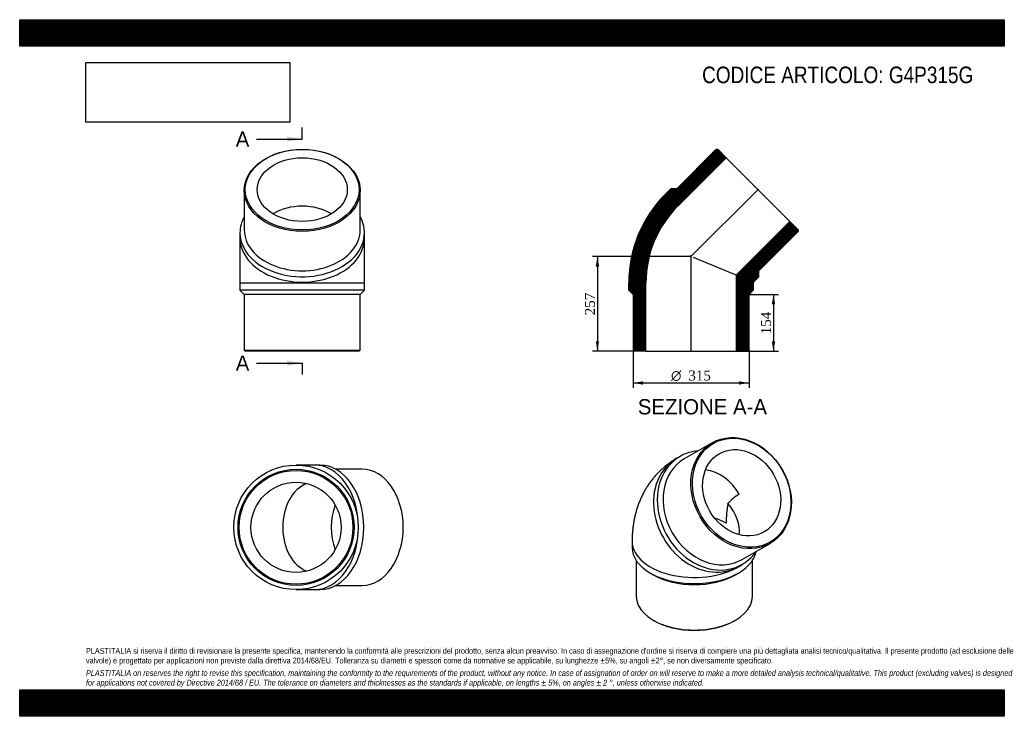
# Model space of a CAD drawing. Header units: millimetres. Extents: x 0 to 2673, y 0 to 1890.
import ezdxf
from ezdxf.enums import TextEntityAlignment as Align
from ezdxf.lldxf.tags import DXFTag

# ---------------------------------------------------------------- set-up
doc = ezdxf.new("R2010")
doc.units = ezdxf.units.MM
doc.header["$LTSCALE"] = 9
for name, color, linetype in [('Default', 7, 'Continuous'), ('DV4_Default', 7, 'Continuous'), ('G4P315G', 7, 'Continuous')]:
    doc.layers.add(name, color=color, linetype=linetype)
doc.styles.add('SEACAD_Solid_Edge_ANSI', font='seans.ttf')
doc.styles.add('SEACAD_Solid_Edge_ANSI1_Symbols', font='semeca1.ttf')
doc.styles.add('SEACAD_Times_New_Roman', font='times.ttf')
tags = doc.linetypes.add('CENTER2', pattern=[28.575, 19.05, -3.175, 3.175, -3.175]).pattern_tags.tags
tags[10:11] = [DXFTag(74, 4), DXFTag(75, 0), DXFTag(340, '0'), DXFTag(46, 0.0), DXFTag(50, 0.0), DXFTag(44, 0.0), DXFTag(45, 0.0)]
tags[8:9] = [DXFTag(74, 4), DXFTag(75, 0), DXFTag(340, '0'), DXFTag(46, 0.0), DXFTag(50, 0.0), DXFTag(44, 0.0), DXFTag(45, 0.0)]
tags[6:7] = [DXFTag(74, 4), DXFTag(75, 0), DXFTag(340, '0'), DXFTag(46, 0.0), DXFTag(50, 0.0), DXFTag(44, 0.0), DXFTag(45, 0.0)]
tags[4:5] = [DXFTag(74, 4), DXFTag(75, 0), DXFTag(340, '0'), DXFTag(46, 0.0), DXFTag(50, 0.0), DXFTag(44, 0.0), DXFTag(45, 0.0)]
doc.dimstyles.new('ANSImm', dxfattribs={"dimtxt": 27, "dimasz": 27, "dimexe": 13.5, "dimexo": 0, "dimgap": 6.75, "dimtad": 1, "dimdsep": 46, "dimtxsty": 'SEACAD_Times_New_Roman', "dimblk1": '_SE_FILLED', "dimblk2": '_SE_FILLED', "dimsah": 1, "dimcen": 13.5, "dimazin": 0, "dimtfac": 0.85, "dimtdec": 3, "dimtofl": 0, "dimtmove": 0, "dimatfit": 3, "dimfxl": 1, "dimarcsym": 0})
picture_1 = doc.add_image_def('image1.jpg', size_in_pixel=(4302, 1260))

# ---------------------------------------------------------------- blocks, each defined once
blk = doc.blocks.new('SE')
at = {"layer": 'G4P315G', "color": 7, "linetype": 'Continuous'}
for p, q in [((1879.7, 742), (1804.2, 698.4)), ((1792.7, 705.1), (1782.5, 699.1)), ((1662.5, 474.3), (1662.5, 457.6)), ((1961.7, 425.6), (2037.2, 469.2)), ((1674, 422.2), (1674, 324.9)), ((1951.5, 406.4), (1961.7, 412.3)), ((1989, 324.9), (1989, 422.2)), ((1712, 388.6), (1720.1, 383.9)), ((1942.9, 383.9), (1951, 388.6)), ((1720.1, 260.6), (1722.2, 259.4)), ((1940.7, 259.4), (1942.9, 260.6))]:
    blk.add_line(p, q, dxfattribs=at)
for centre, radius, start, end in [((2014.9, 497.4), 121.9, 120.272, 139.2016), ((2211.4, 525), 293.4, 169.7711, 180.1422)]:
    blk.add_arc(centre, radius, start, end, dxfattribs=at)
for centre, major_axis in [((1958.5, 605.6), (78.8, -136.4)), ((1960, 606.5), (-77.3, 133.8)), ((1960, 606.5), (61.2, -105.9))]:
    blk.add_ellipse(centre, major_axis=major_axis, ratio=0.816497, dxfattribs=at)
for centre, major_axis, ratio, start_param, end_param in [((1867, 552.8), (-84.5, 146.4), 0.816497, 0, 3.141593), ((1877.2, 558.7), (-84.5, 146.4), 0.816497, 0, 3.512627), ((1883, 562), (78.8, -136.4), 0.816497, 3.141593, 6.283185), ((1877.2, 558.7), (-84.5, 146.4), 0.816497, 5.912151, 6.283185), ((1867, 552.8), (61.2, -105.9), 0.816497, 1.570796, 2.573884), ((1831.5, 532.3), (-113, 65.2), 0.717439, 3.429313, 4.264208), ((1831.5, 474.3), (122.3, 0), 0.57735, 0.785398, 1.102256), ((1831.5, 474.3), (169, 0), 0.57735, 3.141584, 5.60775), ((1831.5, 457.6), (169, 0), 0.57735, 3.141593, 6.179396), ((1831.5, 448.2), (157.5, 0), 0.57735, 3.926991, 5.497787), ((1831.5, 324.9), (-157.5, 0), 0.57735, 0, 3.141593), ((1831.5, 322.4), (-154.5, 0), 0.57735, 0.785398, 2.356195)]:
    blk.add_ellipse(centre, major_axis=major_axis, ratio=ratio, start_param=start_param, end_param=end_param, dxfattribs=at)
blk.add_open_spline([(1782.5, 699.1), (1779, 697.1), (1773.3, 693.6), (1764.2, 687.5), (1755.8, 681.2), (1747.6, 674.5), (1739.8, 667.4), (1732.3, 659.9), (1725.1, 652.2), (1718.3, 644), (1711.9, 635.6), (1705.8, 626.9), (1700.1, 617.8), (1694.7, 608.5), (1689.8, 598.9), (1685.2, 589), (1681.1, 578.8), (1677.3, 568.4), (1673.9, 557.7), (1671, 546.8), (1668.5, 535.7), (1666.4, 524.3), (1664.7, 512.7), (1663.5, 500.8), (1662.7, 489), (1662.5, 479.9), (1662.5, 475.3), (1662.5, 474.3)], degree=3, knots=[0, 0, 0, 0, 0.041315, 0.080737, 0.120116, 0.159479, 0.198854, 0.238268, 0.277752, 0.317335, 0.35705, 0.396928, 0.437005, 0.477316, 0.517897, 0.558785, 0.600019, 0.641633, 0.683663, 0.72614, 0.769089, 0.812528, 0.856465, 0.900896, 0.945804, 0.989893, 1, 1, 1, 1], dxfattribs=at)
blk = doc.blocks.new('SE1')
at = {"layer": 'G4P315G', "color": 7, "linetype": 'Continuous'}
for p, q in [((609.5, 1426.9), (609.5, 1320.1)), ((924.5, 1320.1), (924.5, 1426.9)), ((598, 1312), (598, 1297.5)), ((936, 1297.5), (936, 1312)), ((598, 1297.5), (598, 1176.3)), ((936, 1176.3), (936, 1297.5)), ((598, 1176.3), (936, 1176.3)), ((598, 1176.3), (598, 1155.8)), ((936, 1155.8), (936, 1176.3)), ((936, 1155.8), (598, 1155.8)), ((598, 1155.8), (609.5, 1144.3)), ((924.5, 1144.3), (936, 1155.8)), ((924.5, 1144.3), (609.5, 1144.3)), ((609.5, 1144.3), (609.5, 993.3)), ((924.5, 993.3), (924.5, 1144.3)), ((609.5, 993.3), (924.5, 993.3)), ((609.5, 993.3), (612.5, 990.3)), ((921.5, 990.3), (612.5, 990.3)), ((921.5, 990.3), (924.5, 993.3))]:
    blk.add_line(p, q, dxfattribs=at)
for centre, major_axis in [((767, 1426.9), (-157.5, 0)), ((767, 1429), (154.5, 0)), ((767, 1429), (-122.3, 0))]:
    blk.add_ellipse(centre, major_axis=major_axis, ratio=0.707107, dxfattribs=at)
for centre, major_axis, start_param, end_param in [((767, 1297.5), (122.3, 0), 0.863968, 2.277625), ((767, 1312), (-169, 0), 0, 3.512627), ((767, 1312), (-169, 0), 5.912151, 6.283185), ((767, 1320.1), (-157.5, 0), 0, 3.141593), ((767, 1297.5), (-169, 0), 0, 3.141593)]:
    blk.add_ellipse(centre, major_axis=major_axis, ratio=0.707107, start_param=start_param, end_param=end_param, dxfattribs=at)
blk = doc.blocks.new('SE2')
at = {"layer": 'G4P315G', "color": 7, "linetype": 'Continuous'}
for p, q in [((800.4, 681.7), (750.2, 681.7)), ((814.9, 681.7), (800.4, 681.7)), ((929.8, 670.2), (858.2, 670.2)), ((858.2, 355.2), (929.8, 355.2)), ((750.2, 343.7), (800.4, 343.7)), ((800.4, 343.7), (814.9, 343.7))]:
    blk.add_line(p, q, dxfattribs=at)
for radius in [169, 157.5, 154.5, 122.3]:
    blk.add_circle((750.2, 512.7), radius, dxfattribs=at)
for centre, major_axis, start_param, end_param in [((800.4, 512.7), (0, 169), 3.141593, 6.283185), ((814.9, 512.7), (0, 169), 3.141593, 6.283185), ((929.8, 512.7), (0, 157.5), 3.141593, 6.283185), ((800.4, 512.7), (0, -122.3), 3.38444, 6.040338), ((931.9, 512.7), (0, 122.3), 1.056063, 2.085529)]:
    blk.add_ellipse(centre, major_axis=major_axis, ratio=0.707107, start_param=start_param, end_param=end_param, dxfattribs=at)
blk = doc.blocks.new('SE4')
at = {"color": 7, "linetype": 'Continuous', "style": 'SEACAD_Solid_Edge_ANSI'}
blk.add_text('A', height=41.4, dxfattribs=at).set_placement((586.5, 1586.7), align=Align.TOP_LEFT)
blk = doc.blocks.new('SE5')
at = {"color": 7, "linetype": 'Continuous', "style": 'SEACAD_Solid_Edge_ANSI'}
blk.add_text('A', height=41.4, dxfattribs=at).set_placement((586.5, 978.8), align=Align.TOP_LEFT)
blk = doc.blocks.new('SEANNOT_GROUP')
at = {"linetype": 'Continuous'}
blk.add_hatch(color=7, dxfattribs=at).paths.add_polyline_path([(725.6, 1559.1), (767, 1566), (725.6, 1572.9)])
at = {"color": 7, "linetype": 'Continuous'}
blk.add_lwpolyline([(642.8, 1566), (767, 1566)], dxfattribs=at)
blk = doc.blocks.new('SEANNOT_GROUP1')
at = {"linetype": 'Continuous'}
blk.add_hatch(color=7, dxfattribs=at).paths.add_polyline_path([(725.6, 951.2), (767, 958.1), (725.6, 965)])
at = {"color": 7, "linetype": 'Continuous'}
blk.add_lwpolyline([(642.8, 958.1), (767, 958.1)], dxfattribs=at)
blk = doc.blocks.new('SE3')
at = {"layer": 'Default', "color": 7, "linetype": 'CENTER2'}
for p, q in [((767, 1566), (767, 1597.1)), ((767, 958.1), (767, 927))]:
    blk.add_line(p, q, dxfattribs=at)
at = {"layer": 'Default', "color": 7, "linetype": 'CENTER2', "const_width": 0.0001}
blk.add_lwpolyline([(767, 1566), (767, 958.1)], dxfattribs=at)
at = {"layer": 'Default'}
for name in ['SE4', 'SEANNOT_GROUP', 'SE5', 'SEANNOT_GROUP1']:
    blk.add_blockref(name, (0, 0), dxfattribs=at)
blk = doc.blocks.new('SE6')
at = {"layer": 'G4P315G', "linetype": 'Continuous'}
h = blk.add_hatch(dxfattribs=at)
h.set_pattern_fill('LINE', scale=0.629921, angle=-45, style=0)
edge = h.paths.add_edge_path()
edge.add_line((1784, 1431.5), (1767.7, 1431.5))
edge.add_line((1767.7, 1431.5), (1753.2, 1417))
edge.add_arc((1993.9, 1176.3), 340.4, 135, 180)
edge.add_line((1653.5, 1176.3), (1653.5, 1155.8))
edge.add_line((1653.5, 1155.8), (1665, 1144.3))
edge.add_line((1665, 1144.3), (1665, 993.3))
edge.add_line((1665, 993.3), (1668, 990.3))
edge.add_line((1668, 990.3), (1700.2, 990.3))
edge.add_line((1700.2, 990.3), (1700.2, 1176.3))
edge.add_arc((1993.9, 1176.3), 293.7, 135, 180, ccw=False)
edge.add_line((1786.3, 1384), (1917.8, 1515.5))
edge.add_line((1917.8, 1515.5), (1895, 1538.3))
edge.add_line((1895, 1538.3), (1890.8, 1538.3))
edge.add_line((1890.8, 1538.3), (1784, 1431.5))
h = blk.add_hatch(dxfattribs=at)
h.set_pattern_fill('LINE', scale=0.629921, angle=-45, style=0)
edge = h.paths.add_edge_path()
edge.add_line((2006.7, 1192.5), (2006.7, 1208.8))
edge.add_line((2006.7, 1208.8), (2113.5, 1315.5))
edge.add_line((2113.5, 1315.5), (2113.5, 1319.8))
edge.add_line((2113.5, 1319.8), (2090.7, 1342.5))
edge.add_line((2090.7, 1342.5), (1944.8, 1196.6))
edge.add_line((1944.8, 1196.6), (1944.8, 990.3))
edge.add_line((1944.8, 990.3), (1977, 990.3))
edge.add_line((1977, 990.3), (1980, 993.3))
edge.add_line((1980, 993.3), (1980, 1144.3))
edge.add_line((1980, 1144.3), (1991.5, 1155.8))
edge.add_line((1991.5, 1155.8), (1991.5, 1176.3))
edge.add_arc((1993.9, 1176.3), 2.41, 135, 180, ccw=False)
edge.add_line((1992.2, 1178), (2006.7, 1192.5))
at = {"layer": 'DV4_Default', "color": 7, "linetype": 'CENTER2'}
for p, q in [((2005.5, 1430.3), (1820.5, 1245.3)), ((1822.5, 988.6), (1822.5, 1251.3))]:
    blk.add_line(p, q, dxfattribs=at)
at = {"layer": 'G4P315G', "color": 7, "linetype": 'Continuous'}
for p, q in [((1890.8, 1538.3), (1784, 1431.5)), ((1890.8, 1538.3), (1895, 1538.3)), ((1917.8, 1515.5), (1895, 1538.3)), ((1786.3, 1384), (1917.8, 1515.5)), ((1917.8, 1515.5), (2090.7, 1342.5)), ((1753.2, 1417), (1767.7, 1431.5)), ((1784, 1431.5), (1767.7, 1431.5)), ((2090.7, 1342.5), (1944.8, 1196.6)), ((2113.5, 1319.8), (2090.7, 1342.5)), ((2006.7, 1208.8), (2113.5, 1315.5)), ((2113.5, 1319.8), (2113.5, 1315.5)), ((1944.8, 1196.6), (1829.3, 1244.5)), ((2006.7, 1192.5), (2006.7, 1208.8)), ((1653.5, 1155.8), (1653.5, 1176.3)), ((1700.2, 990.3), (1700.2, 1176.3)), ((1944.8, 1196.6), (1944.8, 990.3)), ((1991.5, 1176.3), (1991.5, 1155.8)), ((2006.7, 1192.5), (1992.2, 1178)), ((1653.5, 1155.8), (1665, 1144.3)), ((1980, 1144.3), (1991.5, 1155.8)), ((1665, 1144.3), (1665, 993.3)), ((1980, 993.3), (1980, 1144.3)), ((1668, 990.3), (1665, 993.3)), ((1700.2, 990.3), (1668, 990.3)), ((1700.2, 990.3), (1944.8, 990.3)), ((1977, 990.3), (1944.8, 990.3)), ((1980, 993.3), (1977, 990.3))]:
    blk.add_line(p, q, dxfattribs=at)
for radius in [340.4, 293.7, 2.41]:
    blk.add_arc((1993.9, 1176.3), radius, 135, 180, dxfattribs=at)
blk = doc.blocks.new('DMBLK59')
at = {"layer": 'Default', "linetype": 'Continuous'}
for points in [[(2050.8, 1117.3), (2046.3, 1144.3), (2041.8, 1117.3)], [(2050.8, 1017.3), (2041.8, 1017.3), (2046.3, 990.3)]]:
    blk.add_hatch(color=7, dxfattribs=at).paths.add_polyline_path(points)
at = {"layer": 'Default', "color": 7, "linetype": 'Continuous'}
for p, q in [((1980, 1144.3), (2059.8, 1144.3)), ((2046.3, 1144.3), (2046.3, 990.3)), ((1944.8, 990.3), (2059.8, 990.3))]:
    blk.add_line(p, q, dxfattribs=at)
at = {"layer": 'Default', "color": 7, "linetype": 'Continuous', "style": 'SEACAD_Times_New_Roman'}
blk.add_text('154', height=27, rotation=90, dxfattribs=at).set_placement((2012.5, 1036.6), align=Align.TOP_LEFT)
blk = doc.blocks.new('_SE_FILLED')
at = {"color": 0}
blk.add_line((0, 0), (-1, 0), dxfattribs=at)
blk.add_solid([(0, 0), (-1, -0.1665), (-1, 0.1665), (0, 0)], dxfattribs=at)
blk = doc.blocks.new('DMBLK60')
at = {"layer": 'Default', "linetype": 'Continuous'}
for points in [[(1563.9, 1220.3), (1572.9, 1220.3), (1568.4, 1247.3)], [(1563.9, 1017.3), (1568.4, 990.3), (1572.9, 1017.3)]]:
    blk.add_hatch(color=7, dxfattribs=at).paths.add_polyline_path(points)
at = {"layer": 'Default', "color": 7, "linetype": 'Continuous'}
for p, q in [((1822.5, 1247.3), (1554.9, 1247.3)), ((1568.4, 1247.3), (1568.4, 990.3)), ((1700.2, 990.3), (1554.9, 990.3))]:
    blk.add_line(p, q, dxfattribs=at)
at = {"layer": 'Default', "color": 7, "linetype": 'Continuous', "style": 'SEACAD_Times_New_Roman'}
blk.add_text('257', height=27, rotation=90, dxfattribs=at).set_placement((1534.6, 1088.1), align=Align.TOP_LEFT)
blk = doc.blocks.new('GDimGGroup')
at = {"layer": 'Default', "linetype": 'Continuous'}
for points in [[(1692, 900), (1692, 909), (1665, 904.5)], [(1953, 900), (1980, 904.5), (1953, 909)]]:
    blk.add_hatch(color=7, dxfattribs=at).paths.add_polyline_path(points)
at = {"layer": 'Default', "color": 7, "linetype": 'Continuous'}
for p, q in [((1665, 993.3), (1665, 891)), ((1980, 993.3), (1980, 891)), ((1665, 904.5), (1980, 904.5))]:
    blk.add_line(p, q, dxfattribs=at)
for s, style, p in [('O', 'SEACAD_Solid_Edge_ANSI1_Symbols', (1768.3, 938.2)), ('315', 'SEACAD_Times_New_Roman', (1815.3, 938.2))]:
    blk.add_text(s, height=27, dxfattribs=dict(at, style=style)).set_placement(p, align=Align.TOP_LEFT)

msp = doc.modelspace()

# ---------------------------------------------------------------- hatches: boundary and pattern name
at = {"layer": 'Default', "linetype": 'Continuous'}
h = msp.add_hatch(dxfattribs=at)
h.set_pattern_fill('LINE', scale=0.629921, angle=45, style=0)
h.paths.add_polyline_path([(2673, 1818), (2673, 1890), (0, 1890), (0, 1818)])
for points in [[(2673, 1818), (2673, 1890), (0, 1890), (0, 1818)], [(2673, 0), (2673, 72), (0, 72), (0, 0)]]:
    msp.add_hatch(color=7, dxfattribs=at).paths.add_polyline_path(points)
h = msp.add_hatch(dxfattribs=at)
h.set_pattern_fill('LINE', scale=0.629921, angle=45, style=0)
h.paths.add_polyline_path([(2673, 0), (2673, 72), (0, 72), (0, 0)])

# ---------------------------------------------------------------- linework, layer by layer
at = {"layer": 'Default', "color": 7, "linetype": 'Continuous'}
for p, q in [((0, 1890), (2673, 1890)), ((0, 1818), (0, 1890)), ((2673, 1890), (2673, 1818)), ((2673, 1818), (0, 1818)), ((0, 72), (2673, 72)), ((0, 0), (0, 72)), ((2673, 72), (2673, 0)), ((2673, 0), (0, 0))]:
    msp.add_line(p, q, dxfattribs=at)

# ---------------------------------------------------------------- block references
at = {"layer": 'Default'}
for name in ['SE3', 'SE1', 'SE6', 'GDimGGroup', 'SE', 'SE2']:
    msp.add_blockref(name, (0, 0), dxfattribs=at)

# ---------------------------------------------------------------- texts
at = {"layer": 'Default', "color": 7, "linetype": 'Continuous', "style": 'SEACAD_Solid_Edge_ANSI'}
msp.add_text('SEZIONE A-A', height=41.4, dxfattribs=at).set_placement((1678.089, 860.542), align=Align.TOP_LEFT)
at = {"layer": 'Default', "attachment_point": 1}
for s, insert, char_height, width in [('{\\fArial Narrow|b0||i0||c0|p34;\\C7;\\H45.;\\W1.;CODICE ARTICOLO: G4P315G}', (1852.61, 1762.812), 45, 774.00335), ("{\\fArial Narrow|b0||i0||c0|p34;\\C7;\\H15.75;\\W1.;PLASTITALIA si riserva il diritto di revisionare la presente specifica, mantenendo la conformità alle prescrizioni del prodotto, senza alcun preavviso. In caso di assegnazione d'ordine si riserva di compiere una più dettagliata analisi tecnico/qualitativa. Il presente prodotto (ad esclusione delle \\P}{\\fArial Narrow|b0||i0||c0|p34;\\C7;\\H15.75;\\W1.;valvole) è progettato per applicazioni non previste dalla direttiva 2014/68/EU. Tolleranza su diametri e spessori come da normative se applicabile, su lunghezze ±5%, su angoli ±2°, se non diversamente specificato.\\P}{\\fArial Narrow|b0||i0||c0|p34;\\C7;\\H4.5;\\W1.;   \\P}{\\fArial Narrow|b0||i1||c0|p34;\\C7;\\H15.75;\\W1.;PLASTITALIA on reserves the right to revise this specification, maintaining the conformity to the requirements of the product, without any notice. In case of assignation of order on will reserve to make a more detailed analysis technical/qualitative. This product (excluding valves) is designed \\P}{\\fArial Narrow|b0||i1||c0|p34;\\C7;\\H15.75;\\W1.;for applications not covered by Directive 2014/68 / EU. The tolerance on diameters and thicknesses as the standards if applicable, on lengths ± 5%, on angles ± 2 °, unless otherwise indicated.\\P}", (180, 185.421), 15.75, 2313)]:
    msp.add_mtext(s, dxfattribs=dict(at, insert=insert, char_height=char_height, width=width))

# ---------------------------------------------------------------- dimensions: what is measured, and where the dimension line sits
at = {"layer": 'Default', "color": 7, "linetype": 'Continuous'}
for base, p1, p2, picture, middle in [((1568.382, 990.301), (1822.53, 1247.301), (1700.23, 990.301), 'DMBLK60', (1568.382, 1118.801)), ((2046.255, 990.301), (1980.03, 1144.301), (1944.83, 990.301), 'DMBLK59', (2046.255, 1067.301))]:
    dim = msp.add_linear_dim(base=base, p1=p1, p2=p2, angle=90, text='\\A1;<>', dimstyle='ANSImm', dxfattribs=at)
    dim.commit()
    dim.dimension.update_dxf_attribs({"geometry": picture, "text_midpoint": middle, "dimtype": 160})

# ---------------------------------------------------------------- pictures from other files: only their frames are drawn
image = msp.add_image(picture_1, insert=(180, 1611.929), size_in_units=(553.114, 162))
image.dxf.flags = 7

doc.saveas('drawing.dxf')
